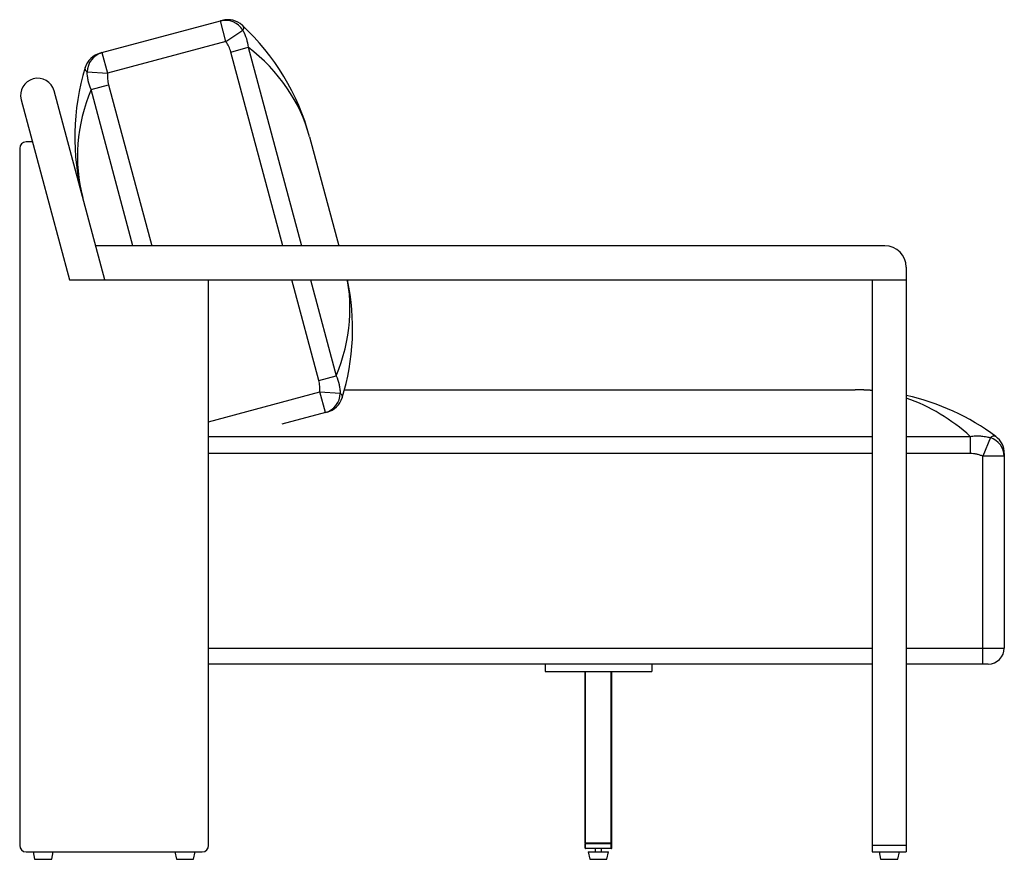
# Paper-space layout '_Left' of a CAD drawing. Header units: millimetres. Extents: x -335 to 587, y -440 to 347.
import ezdxf

# ---------------------------------------------------------------- set-up
doc = ezdxf.new("R2010")
doc.units = ezdxf.units.MM

psp = doc.layouts.new('_Left')

# ---------------------------------------------------------------- linework, layer by layer
at = {"color": 7, "linetype": 'Continuous', "lineweight": 25}
for p, q in [((-258.02, 315.99), (-147.04, 345.72)), ((-141.87, 326.4), (-147.04, 345.72)), ((-141.87, 326.4), (-125.99, 336.94)), ((-141.87, 326.4), (-252.85, 296.67)), ((-258.02, 315.99), (-252.85, 296.67)), ((-137.33, 316.59), (-120.98, 320.98)), ((-271.87, 297.86), (-252.85, 296.67)), ((-255.36, 103), (-302.83, 280.15)), ((-268.22, 281.52), (-251.87, 285.9)), ((-333.74, 271.87), (-288.49, 103)), ((-323.13, 232.27), (-329.13, 232.27)), ((-63.54, 237.14), (-36.17, 135)), ((-335.13, 226.27), (-335.13, -427)), ((475.64, 135), (-263.93, 135)), ((495.64, 115), (495.64, -433)), ((-288.49, 103), (495.64, 103)), ((-158.13, -427), (-158.13, 103)), ((463.64, 103), (463.64, -433)), ((-54.84, 8.75), (-38.49, 13.13)), ((-30.82, 0), (447.85, 0)), ((-48.69, -21.33), (-53.87, -2.01)), ((-53.87, -2.01), (-34.85, -3.2)), ((-48.69, -21.33), (-89.38, -32.23)), ((555.53, -43.71), (555.53, -59.73)), ((574.47, -44.83), (567.49, -62.22)), ((587.49, -62.22), (567.49, -62.22)), ((567.49, -257), (567.49, -62.22)), ((587.49, -62.22), (587.49, -242)), ((495.64, -242), (587.49, -242)), ((463.64, -257), (-158.13, -257)), ((157.14, -257), (157.14, -264)), ((257.14, -257), (257.14, -264)), ((572.49, -257), (495.64, -257)), ((157.14, -264), (257.14, -264)), ((194.64, -425), (194.64, -264)), ((195.04, -425), (195.04, -264)), ((219.24, -425), (219.24, -264)), ((219.64, -425), (219.64, -264)), ((-329.13, -433), (-164.13, -433)), ((-322.63, -433), (-321.14, -440)), ((-305.11, -440), (-303.63, -433)), ((-189.63, -433), (-188.14, -440)), ((-172.11, -440), (-170.63, -433)), ((219.64, -425), (194.64, -425)), ((219.64, -425.5), (194.64, -425.5)), ((194.64, -429.5), (194.64, -425.5)), ((194.64, -429.5), (219.64, -429.5)), ((195.04, -429.5), (195.04, -425.5)), ((219.14, -430), (195.14, -430)), ((197.64, -433), (199.13, -440)), ((197.64, -433), (216.64, -433)), ((204.14, -430), (204.14, -433)), ((210.14, -433), (210.14, -430)), ((215.16, -440), (216.64, -433)), ((219.24, -429.5), (219.24, -425.5)), ((219.64, -429.5), (219.64, -425.5)), ((495.64, -427), (463.64, -427)), ((463.64, -433), (495.64, -433)), ((470.14, -433), (471.63, -440)), ((487.66, -440), (489.14, -433)), ((-321.14, -440), (-305.11, -440)), ((-188.14, -440), (-172.11, -440)), ((199.13, -440), (215.16, -440)), ((471.63, -440), (487.66, -440))]:
    psp.add_line(p, q, dxfattribs=at)
at = {"color": 8, "linetype": 'Continuous', "lineweight": 25}
for p, q in [((-88.67, 135), (-137.33, 316.59)), ((-120.98, 320.98), (-71.14, 135)), ((-228.96, 135), (-268.22, 281.52)), ((-251.87, 285.9), (-211.44, 135)), ((-54.84, 8.75), (-80.1, 103)), ((-62.57, 103), (-38.49, 13.13)), ((-158.13, -29.95), (-53.87, -2.01)), ((-158.13, -43.71), (463.64, -43.71)), ((495.64, -43.71), (555.53, -43.71)), ((463.64, -59.73), (-158.13, -59.73)), ((555.53, -59.73), (495.64, -59.73)), ((-158.13, -242), (463.64, -242))]:
    psp.add_line(p, q, dxfattribs=at)
at = {"color": 7, "linetype": 'Continuous', "lineweight": 25, "flags": 128}
for points in [[(-63.54, 237.14), (-65.31, 243.21), (-67.33, 249.2), (-69.61, 255.1), (-72.15, 260.91), (-74.94, 266.62), (-77.97, 272.23), (-81.25, 277.72), (-84.77, 283.09), (-88.52, 288.33), (-92.51, 293.44), (-96.72, 298.42), (-101.15, 303.24), (-105.8, 307.92), (-110.66, 312.44), (-115.72, 316.79), (-120.98, 320.98)], [(-268.22, 281.52), (-270.68, 275.27), (-272.89, 268.97), (-274.84, 262.62), (-276.52, 256.25), (-277.95, 249.86), (-279.11, 243.44), (-280.01, 237.03), (-280.63, 230.61), (-281, 224.2), (-281.09, 217.8), (-280.92, 211.43), (-280.47, 205.09), (-279.77, 198.79), (-278.79, 192.54), (-277.55, 186.34), (-276.05, 180.2)]]:
    psp.add_lwpolyline(points, dxfattribs=at)
at = {"color": 8, "linetype": 'Continuous', "lineweight": 25, "flags": 128}
psp.add_lwpolyline([(-38.49, 13.13), (-36.03, 19.39), (-33.82, 25.69), (-31.88, 32.03), (-30.19, 38.4), (-28.76, 44.8), (-27.6, 51.21), (-26.71, 57.63), (-26.08, 64.05), (-25.72, 70.46), (-25.62, 76.86), (-25.8, 83.23), (-26.24, 89.57), (-26.95, 95.87), (-27.92, 102.12), (-28.08, 103)], dxfattribs=at)
at = {"color": 7, "linetype": 'Continuous', "lineweight": 25}
for centre, radius, start, end in [((-142.42, 327.17), 19.12, 30.74741, 103.98015), ((-140.08, 326.88), 20, 47.17152, 105), ((-276.05, 180.2), 220, 15, 47.17152), ((-254.63, 296.19), 20, 105, 162.82848), ((-252.78, 297.63), 19.08, 105.93737, 179.33507), ((-63.54, 237.14), 220, 162.82848, 195), ((-318.28, 276.01), 16, 15, 195), ((-329.13, 226.27), 6, 90, 180), ((475.64, 115), 20, 0, 90), ((-243.17, 57.51), 220, 342.82848, 11.93249), ((447.85, -220), 220, 85.88258, 90), ((-53.97, -2.95), 19.12, 286.01985, 359.25259), ((-52.09, -1.53), 20, 285, 342.82848), ((447.85, -220), 220, 53.25805, 77.45213), ((568.83, -62.62), 18.66, 1.21619, 72.41555), ((567.49, -59.73), 20, 0, 53.25805), ((572.49, -242), 15, 270, 0), ((-329.13, -427), 6, 180, 270), ((-164.13, -427), 6, 270, 0), ((195.14, -425.5), 0.5, 90, 180), ((195.14, -429.5), 0.5, 180, 270), ((195.74, -425.38), 0.71, 147.65256, 189.72758), ((195.74, -429.62), 0.71, 170.27242, 212.34744), ((218.52, -425.38), 0.734, 350.97715, 31.64271), ((219.14, -425.5), 0.5, 360, 90), ((218.54, -429.62), 0.71, 327.65256, 9.72758), ((219.14, -429.5), 0.5, 270, 0)]:
    psp.add_arc(centre, radius, start, end, dxfattribs=at)
at = {"color": 8, "linetype": 'Continuous', "lineweight": 25}
for centre, radius, start, end in [((447.84, -147.56), 147.56, 83.85159, 89.99702), ((441.01, -167.23), 168.44, 47.16848, 71.07473)]:
    psp.add_arc(centre, radius, start, end, dxfattribs=at)
at = {"color": 7, "linetype": 'Continuous', "lineweight": 25}
for points, knots in [([(-147.04, 345.72), (-146.48, 345.87), (-146.04, 345.99), (-145.43, 346.15), (-145.26, 346.2), (-145.26, 346.2)], [0, 0, 0, 0, 0.5, 0.5, 1, 1, 1, 1]), ([(-126.49, 341.55), (-125.89, 341), (-125.57, 340.33), (-125.46, 339.18), (-125.48, 338.76), (-125.64, 337.89), (-125.79, 337.43), (-125.99, 336.94)], [0, 0, 0, 0, 0.5, 0.5, 0.75, 0.75, 1, 1, 1, 1]), ([(-125.99, 336.94), (-124.66, 334.46), (-123.57, 331.89), (-121.89, 326.57), (-121.29, 323.82), (-120.98, 320.98)], [0, 0, 0, 0, 0.5, 0.5, 1, 1, 1, 1]), ([(-137.33, 316.59), (-137.8, 318.36), (-138.44, 320.05), (-139.96, 323.31), (-140.86, 324.89), (-141.87, 326.4)], [0, 0, 0, 0, 0.5, 0.5, 1, 1, 1, 1]), ([(-259.8, 315.51), (-259.8, 315.51), (-259.63, 315.55), (-259.02, 315.72), (-258.58, 315.83), (-258.02, 315.99)], [0, 0, 0, 0, 0.5, 0.5, 1, 1, 1, 1]), ([(-271.87, 297.86), (-272.7, 298.5), (-273.28, 299.17), (-273.92, 300.58), (-273.98, 301.32), (-273.74, 302.09)], [0, 0, 0, 0, 0.5, 0.5, 1, 1, 1, 1]), ([(-268.22, 281.52), (-269.37, 284.13), (-270.23, 286.81), (-271.13, 290.89), (-271.37, 292.27), (-271.71, 295.05), (-271.82, 296.45), (-271.87, 297.86)], [0, 0, 0, 0, 0.5, 0.5, 0.75, 0.75, 1, 1, 1, 1]), ([(-252.85, 296.67), (-252.96, 294.85), (-252.95, 293.04), (-252.64, 289.45), (-252.34, 287.67), (-251.87, 285.9)], [0, 0, 0, 0, 0.5, 0.5, 1, 1, 1, 1]), ([(-38.49, 13.13), (-37.34, 10.52), (-36.49, 7.85), (-35.58, 3.76), (-35.35, 2.39), (-35, -0.39), (-34.89, -1.8), (-34.85, -3.2)], [0, 0, 0, 0, 0.5, 0.5, 0.75, 0.75, 1, 1, 1, 1]), ([(-53.87, -2.01), (-53.75, -0.19), (-53.77, 1.62), (-54.07, 5.2), (-54.37, 6.99), (-54.84, 8.75)], [0, 0, 0, 0, 0.5, 0.5, 1, 1, 1, 1]), ([(-34.85, -3.2), (-34.01, -3.84), (-33.43, -4.51), (-32.8, -5.92), (-32.74, -6.66), (-32.98, -7.44)], [0, 0, 0, 0, 0.5, 0.5, 1, 1, 1, 1]), ([(-46.91, -20.85), (-46.91, -20.85), (-47.08, -20.9), (-47.69, -21.06), (-48.13, -21.18), (-48.69, -21.33)], [0, 0, 0, 0, 0.5, 0.5, 1, 1, 1, 1]), ([(555.53, -43.71), (557.12, -43.44), (558.72, -43.27), (561.9, -43.11), (563.49, -43.13), (565.86, -43.28), (566.66, -43.35), (568.24, -43.53), (569.03, -43.65), (571.39, -44.05), (572.94, -44.4), (574.47, -44.83)], [0, 0, 0, 0, 0.25, 0.25, 0.5, 0.5, 0.625, 0.625, 0.75, 0.75, 1, 1, 1, 1]), ([(574.47, -44.83), (575.4, -43.97), (576.28, -43.43), (577.53, -43.13), (577.93, -43.11), (578.52, -43.23), (578.71, -43.29), (579.09, -43.46), (579.27, -43.57), (579.45, -43.71)], [0, 0, 0, 0, 0.5, 0.5, 0.75, 0.75, 0.875, 0.875, 1, 1, 1, 1]), ([(567.49, -62.22), (566.54, -61.84), (565.57, -61.49), (563.6, -60.89), (562.61, -60.62), (560.61, -60.19), (559.61, -60.03), (557.58, -59.8), (556.56, -59.73), (555.53, -59.73)], [0, 0, 0, 0, 0.25, 0.25, 0.5, 0.5, 0.75, 0.75, 1, 1, 1, 1]), ([(587.49, -59.73), (587.49, -59.73), (587.49, -59.8), (587.49, -60.03), (587.49, -60.19), (587.49, -60.62), (587.49, -60.88), (587.49, -61.49), (587.49, -61.84), (587.49, -62.22)], [0, 0, 0, 0, 0.25, 0.25, 0.5, 0.5, 0.75, 0.75, 1, 1, 1, 1])]:
    psp.add_open_spline(points, degree=3, knots=knots, dxfattribs=at)

doc.saveas('drawing.dxf')
